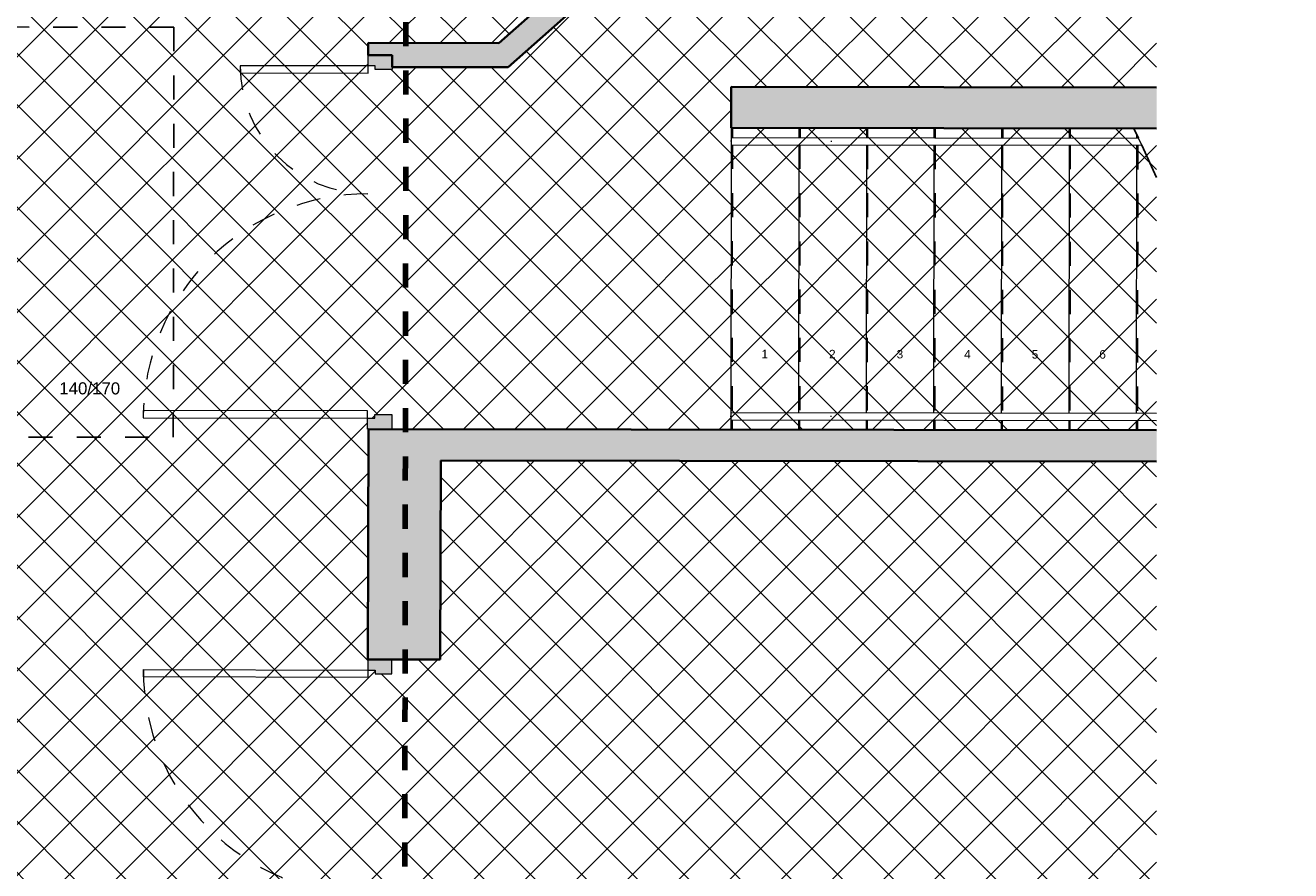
# Model space of a CAD drawing. Header units: metres. Extents: x 107 to 154, y -7 to 138.
# Tile 10 of 62: x 134.73 to 139.98, y 104.17 to 107.67. Entities that reach past the tile are written whole.
import ezdxf

# ---------------------------------------------------------------- set-up
doc = ezdxf.new("R2010")
doc.units = ezdxf.units.M
doc.linetypes.add('Caché', pattern=[0.003, 0.002, -0.001])
doc.linetypes.add('Tiret', pattern=[0.0025, 0.00125, -0.00125])
doc.layers.add('A-DETL', color=7, linetype='Continuous', lineweight=18, true_color=0x00a600)
for name, color, linetype, lineweight in [('A-DETL-GENF', 7, 'Continuous', 18), ('A-DOOR', 7, 'Continuous', 18), ('A-FLOR-HRAL', 7, 'Continuous', 18), ('A-WALL', 7, 'Continuous', 18), ('G-ANNO-TEXT', 7, 'Continuous', 20), ('S-STRS', 7, 'Continuous', 18), ('S-STRS-ANNO', 7, 'Continuous', 18), ('S-STRS-MBND', 7, 'Continuous', 25)]:
    doc.layers.add(name, color=color, linetype=linetype, lineweight=lineweight)
doc.layers.add('A-WALL-PATT', color=7, linetype='Continuous', true_color=0x2a2a2a)
doc.styles.add('Arial_1', font='arial.ttf', dxfattribs={"height": 0.035})
doc.styles.add('Arial_8', font='arial.ttf', dxfattribs={"height": 0.05})

# ---------------------------------------------------------------- blocks, each defined once
blk = doc.blocks.new('Type de main courante - Main courante_Interne_-3257997-DCE-R-1 Proj 50')
at = {"layer": 'A-FLOR-HRAL', "flags": 128}
for points in [[(172.811, -18.2429), (172.8124, -18.2414), (172.8138, -18.24)], [(173.1137, -18.5261), (173.1127, -18.5266), (173.1108, -18.5286), (173.1103, -18.5296)]]:
    blk.add_lwpolyline(points, dxfattribs=at)
blk = doc.blocks.new('Type de main courante - Main courante_Interne_-V10-DCE-R-1 Proj 50')
at = {"layer": 'A-FLOR-HRAL'}
for p, q in [((172.8227, -18.2306), (172.802, -18.2523)), ((172.8227, -18.2306), (174.0982, -19.4498)), ((172.802, -18.2523), (174.0775, -19.4715))]:
    blk.add_line(p, q, dxfattribs=at)
blk = doc.blocks.new('Type de main courante - Main courante_Interne_-3258013-DCE-R-1 Proj 50')
at = {"layer": 'A-FLOR-HRAL', "flags": 128}
for points in [[(173.5987, -17.4188), (173.6001, -17.4174), (173.6015, -17.4159)], [(173.9014, -17.702), (173.9005, -17.7026), (173.8986, -17.7046), (173.898, -17.7056)]]:
    blk.add_lwpolyline(points, dxfattribs=at)
blk = doc.blocks.new('Type de main courante - Main courante_Interne_-V11-DCE-R-1 Proj 50')
at = {"layer": 'A-FLOR-HRAL'}
for p, q in [((173.6105, -17.4065), (173.5897, -17.4282)), ((173.6105, -17.4065), (174.8301, -18.5724)), ((173.5897, -17.4282), (174.8195, -18.6037)), ((174.8195, -18.6037), (174.8301, -18.5724))]:
    blk.add_line(p, q, dxfattribs=at)
blk = doc.blocks.new('OMD_Porte 2V tunnel - 140x204-3260047-DCE-R-1 Proj 50')
at = {"layer": 'A-DOOR', "true_color": 0x2a2a2a}
h = blk.add_hatch(color=250, dxfattribs=at)
h.paths.add_polyline_path([(0.725, -0.05), (0.665, -0.0502), (0.6652, -0.12), (0.68, -0.12), (0.6801, -0.15), (0.725, -0.15), (0.725, -0.1199)])
h.paths.add_polyline_path([(-0.765, -0.05), (-0.825, -0.05), (-0.825, -0.15), (-0.78, -0.1499), (-0.78, -0.12), (-0.765, -0.12)])
at = {"layer": 'A-DOOR'}
for p, q in [((-0.765, -0.05), (-0.825, -0.05)), ((-0.765, -0.12), (-0.765, -0.05)), ((0.725, -0.05), (0.665, -0.05)), ((0.665, -0.05), (0.665, -0.12)), ((-0.825, -0.15), (-0.78, -0.15)), ((-0.78, -0.15), (-0.78, -0.12)), ((-0.78, -0.12), (-0.765, -0.12)), ((-0.78, -1.08), (-0.78, -0.15)), ((-0.78, -0.15), (-0.75, -0.15)), ((-0.75, -0.15), (-0.75, -1.08)), ((0.65, -0.68), (0.65, -0.15)), ((0.65, -0.15), (0.68, -0.15)), ((0.665, -0.12), (0.68, -0.12)), ((0.68, -0.12), (0.68, -0.15)), ((0.68, -0.15), (0.68, -0.68)), ((0.68, -0.15), (0.725, -0.15)), ((0.68, -0.68), (0.65, -0.68)), ((-0.75, -1.08), (-0.78, -1.08))]:
    blk.add_line(p, q, dxfattribs=at)
at = {"layer": 'A-DOOR', "linetype": 'Tiret'}
for centre, radius, start, end in [((-0.78, -0.15), 0.93, 270, 0), ((0.68, -0.15), 0.53, 180, 270)]:
    blk.add_arc(centre, radius, start, end, dxfattribs=at)
blk = doc.blocks.new('OMD_Porte 2V tunnel - 140x204-3232768-DCE-R-1 Proj 50')
at = {"layer": 'A-DOOR', "true_color": 0x2a2a2a}
h = blk.add_hatch(color=250, dxfattribs=at)
h.paths.add_polyline_path([(-0.825, -0.05), (-0.765, -0.0499), (-0.7651, 0.02), (-0.78, 0.02), (-0.78, 0.05), (-0.825, 0.05), (-0.825, 0.0199)])
h.paths.add_polyline_path([(-0.8249, -0.05), (-0.8249, -0.05), (-0.7799, -0.0499)])
h.paths.add_polyline_path([(0.665, -0.05), (0.725, -0.0499), (0.725, 0.05), (0.68, 0.0499), (0.68, 0.02), (0.665, 0.02)])
at = {"layer": 'A-DOOR'}
for p, q in [((-0.75, 0.98), (-0.78, 0.98)), ((-0.78, 0.98), (-0.78, 0.05)), ((-0.75, 0.05), (-0.75, 0.98)), ((0.68, 0.58), (0.65, 0.58)), ((0.65, 0.58), (0.65, 0.05)), ((0.68, 0.05), (0.68, 0.58)), ((-0.825, 0.0466), (-0.825, 0.05)), ((-0.825, 0.05), (-0.78, 0.05)), ((-0.78, 0.05), (-0.75, 0.05)), ((-0.78, 0.05), (-0.78, 0.02)), ((-0.78, 0.02), (-0.765, 0.02)), ((-0.765, 0.02), (-0.765, -0.05)), ((0.65, 0.05), (0.68, 0.05)), ((0.665, 0.02), (0.68, 0.02)), ((0.665, -0.05), (0.665, 0.02)), ((0.68, 0.02), (0.68, 0.05)), ((0.68, 0.05), (0.725, 0.05)), ((-0.765, -0.05), (-0.825, -0.05)), ((0.675, -0.05), (0.665, -0.05))]:
    blk.add_line(p, q, dxfattribs=at)
at = {"layer": 'A-DOOR', "linetype": 'Tiret'}
for centre, radius, start, end in [((-0.78, 0.05), 0.93, 360, 90), ((0.68, 0.05), 0.53, 90, 180)]:
    blk.add_arc(centre, radius, start, end, dxfattribs=at)

msp = doc.modelspace()

# ---------------------------------------------------------------- hatches: boundary and pattern name
at = {"layer": 'A-DETL-GENF', "true_color": 0x808080}
h = msp.add_hatch(dxfattribs=at)
h.set_pattern_fill('FP_14', color=8, style=0, pattern_type=2)
h.set_pattern_definition([(45, (0, 0), (-0.10606602, 0.10606602), []), (135, (0, 0), (-0.10606602, -0.10606602), [])])
h.paths.add_polyline_path([(139.4207, 102.5827), (139.4207, 105.8676), (136.4537, 105.8713), (136.4515, 105.0462), (136.2515, 105.0462), (136.2514, 104.9867), (136.1814, 104.9869), (136.1814, 105.0019), (136.1514, 105.0019), (136.1537, 106.0017), (136.1507, 106.0017), (136.1507, 106.0467), (136.1807, 106.0467), (136.1807, 106.0616), (136.2507, 106.0616), (136.2507, 106.0016), (139.4207, 105.9978), (139.4207, 107.2476), (137.6577, 107.2498), (137.6579, 107.4198), (139.4207, 107.4176), (139.4207, 108.6676), (138.0495, 108.6693), (136.7325, 107.501), (136.2525, 107.5016), (136.2525, 107.4916), (136.1825, 107.4916), (136.1825, 107.5066), (136.1525, 107.5067), (136.1526, 107.6017), (136.6952, 107.6016), (138.0453, 108.7993), (139.4207, 108.7977), (139.4207, 111.4677), (138.9479, 111.4682), (138.948, 111.5682), (139.4207, 111.5677), (139.4207, 114.6781), (145.2207, 114.6781), (145.2207, 117.0755), (144.2998, 117.0766), (144.2986, 116.0516), (144.7485, 116.0511), (144.7477, 115.3436), (144.7177, 115.3436), (144.7176, 115.3286), (144.6476, 115.3287), (144.6484, 115.9512), (144.1984, 115.9518), (144.2013, 118.2768), (144.6513, 118.2768), (144.6521, 118.8987), (144.7221, 118.8986), (144.7221, 118.8836), (144.7521, 118.8836), (144.7512, 118.1761), (144.3012, 118.1762), (144.2999, 117.1766), (145.2207, 117.1755), (145.2207, 119.8755), (144.8033, 119.876), (144.8032, 119.776), (144.7532, 119.776), (144.7531, 119.7286), (144.7231, 119.7286), (144.7231, 119.7136), (144.6531, 119.7137), (144.6531, 119.7762), (144.6032, 119.7763), (144.6035, 120.0763), (144.6535, 120.0763), (144.6536, 120.1387), (144.7236, 120.1386), (144.7236, 120.1236), (144.7536, 120.1236), (144.7535, 120.0761), (144.8035, 120.076), (144.8035, 119.976), (145.2207, 119.976), (145.2207, 122.6755), (144.3067, 122.6766), (144.3055, 121.6766), (144.7555, 121.6761), (144.7546, 120.9686), (144.7246, 120.9686), (144.7246, 120.9536), (144.6546, 120.9537), (144.6554, 121.5762), (144.2054, 121.5768), (144.2082, 123.8768), (144.6582, 123.8768), (144.6589, 124.4687), (144.7289, 124.4686), (144.7289, 124.4536), (144.7589, 124.4536), (144.7581, 123.7761), (144.3081, 123.7762), (144.3068, 122.7766), (145.2207, 122.7755), (145.2207, 125.5755), (144.8103, 125.576), (144.8101, 125.376), (144.7601, 125.376), (144.76, 125.2986), (144.73, 125.2986), (144.7299, 125.2836), (144.6599, 125.2837), (144.66, 125.3762), (144.4801, 125.3764), (144.4836, 128.2614), (144.0236, 128.262), (144.0237, 128.332), (144.0387, 128.332), (144.0387, 128.362), (144.0837, 128.362), (144.0838, 128.3919), (144.4838, 128.3919), (144.4872, 131.2114), (144.5172, 131.2114), (144.5173, 131.2564), (144.5473, 131.2564), (144.5473, 131.2713), (144.6173, 131.2713), (144.6173, 131.2263), (144.8173, 131.226), (144.817, 131.026), (144.617, 131.0263), (144.6104, 125.6763), (145.2207, 125.676), (145.2207, 134.4405), (145.0012, 134.4407), (145.0016, 134.4309), (145.0112, 134.4308), (145.0111, 134.4258), (144.9711, 134.4258), (144.9711, 134.3859), (145.0111, 134.3858), (145.0111, 134.3808), (144.9511, 134.3809), (144.9511, 134.4309), (144.6212, 134.4309), (144.6191, 132.7013), (144.5491, 132.7013), (144.5491, 132.7163), (144.5191, 132.7164), (144.5191, 132.7614), (144.4892, 132.7614), (144.4902, 133.6088), (143.6714, 132.792), (143.6448, 132.8187), (142.6322, 131.809), (142.659, 131.7821), (142.1473, 131.2717), (142.1449, 129.3368), (142.0749, 129.3369), (142.0749, 129.3519), (142.0449, 129.3519), (142.0449, 129.3969), (142.015, 129.3968), (142.015, 129.3945), (141.8225, 129.3947), (141.8226, 129.4647), (141.8376, 129.4647), (141.8376, 129.4947), (141.8826, 129.4946), (141.8826, 129.4646), (142.0151, 129.4646), (142.017, 131.0295), (141.817, 131.0297), (141.817, 131.0584), (140.6171, 131.0613), (140.6162, 130.3662), (140.5662, 130.3663), (140.5671, 131.0615), (139.8671, 131.0632), (139.8659, 130.1446), (139.7959, 130.1447), (139.7959, 130.1597), (139.7659, 130.1597), (139.766, 130.2047), (139.796, 130.2047), (139.7971, 131.0633), (138.9971, 131.0653), (138.9951, 129.4682), (139.7951, 129.4672), (139.7951, 129.4697), (139.7651, 129.4697), (139.7651, 129.5147), (139.7951, 129.5147), (139.7952, 129.5297), (139.8652, 129.5296), (139.8651, 129.4671), (140.9476, 129.4658), (140.9476, 129.4958), (140.9926, 129.4957), (140.9926, 129.4657), (141.0076, 129.4657), (141.0075, 129.3957), (138.995, 129.3982), (138.9949, 129.2807), (138.9249, 129.2808), (138.9249, 129.2958), (138.8949, 129.2958), (138.8949, 129.3408), (138.9249, 129.3408), (138.9249, 129.3983), (138.055, 129.3993), (138.0552, 129.5318), (138.1252, 129.5318), (138.1252, 129.5168), (138.1551, 129.5167), (138.1551, 129.4717), (138.1251, 129.4717), (138.1251, 129.4693), (138.9251, 129.4683), (138.9271, 131.0655), (138.1271, 131.0674), (138.126, 130.2068), (138.156, 130.2067), (138.1559, 130.1617), (138.1259, 130.1617), (138.1259, 130.1468), (138.0559, 130.1468), (138.0571, 131.0676), (136.6427, 131.0711), (136.6381, 128.4011), (138.9238, 128.3983), (138.9238, 128.4058), (138.8938, 128.4058), (138.8938, 128.4508), (138.9238, 128.4508), (138.9239, 128.4658), (138.9939, 128.4657), (138.9938, 128.3982), (142.0138, 128.3945), (142.0139, 128.462), (142.0439, 128.462), (142.0439, 128.5069), (142.0739, 128.5069), (142.0739, 128.5219), (142.1439, 128.5218), (142.1439, 128.3943), (142.5338, 128.3938), (142.5338, 128.3638), (142.5787, 128.3638), (142.5787, 128.3338), (142.5937, 128.3338), (142.5936, 128.2638), (142.1436, 128.2643), (142.1435, 128.2043), (142.0735, 128.2044), (142.0735, 128.2194), (142.0436, 128.2194), (142.0436, 128.2644), (136.6379, 128.2711), (136.628, 122.5136), (142.0065, 122.507), (142.007, 122.8845), (142.037, 122.8845), (142.037, 122.9294), (142.067, 122.9294), (142.067, 122.9444), (142.1371, 122.9443), (142.1358, 121.9243), (142.0658, 121.9244), (142.0658, 121.9394), (142.0358, 121.9394), (142.0358, 121.9844), (142.0059, 121.9845), (142.0059, 122.407), (136.6278, 122.4136), (136.6179, 116.6561), (142.0293, 116.6494), (142.0332, 119.7794), (141.8032, 119.7797), (141.8035, 120.0797), (142.0035, 120.0795), (142.004, 120.4345), (142.034, 120.4345), (142.034, 120.4794), (142.064, 120.4794), (142.064, 120.4944), (142.134, 120.4943), (142.1292, 116.5493), (136.6178, 116.5561), (136.6123, 113.3711), (137.2503, 113.3703), (137.2481, 111.5703), (137.448, 111.5701), (137.4479, 111.4701), (136.609, 111.4711), (136.608, 110.8861), (136.5883, 110.8861), (136.5833, 108.9951), (136.5844, 108.5859), (133.9222, 108.5928), (133.9208, 107.4306), (133.9191, 107.4306), (133.9152, 105.9307), (133.919, 105.9306), (133.9188, 105.8206), (132.731, 105.8221), (132.7307, 105.1787), (132.7296, 102.7738), (132.7345, 102.7738), (132.7345, 102.5938), (132.7843, 102.5937), (132.7843, 102.5908), (133.5843, 102.5898), (133.5843, 102.5926), (133.6343, 102.5925), (133.6343, 102.5898), (134.4343, 102.5888), (134.4345, 102.7713), (134.4845, 102.7712), (134.4845, 102.5887), (134.682, 102.5885), (134.6822, 102.771), (134.7322, 102.7709), (134.7322, 102.5884), (136.1451, 102.5867), (136.1476, 103.5419), (136.1776, 103.5419), (136.1777, 103.5569), (136.2477, 103.5567), (136.2477, 103.4967), (136.4475, 103.4962), (136.4451, 102.5863), (138.3415, 102.584)])
h.paths.add_polyline_path([(114.672, 102.618), (114.6771, 106.103), (111.8034, 106.1067), (108.3438, 106.1109), (108.3438, 106.1409), (108.2988, 106.141), (108.2988, 106.171), (108.2839, 106.171), (108.2839, 106.241), (109.2073, 106.2399), (109.2152, 111.6349), (109.2631, 111.6348), (109.2644, 112.7098), (109.2944, 112.7098), (109.2945, 112.7548), (109.3245, 112.7548), (109.3245, 112.7697), (109.3945, 112.7697), (109.3932, 111.6947), (109.5932, 111.6944), (109.5932, 111.6344), (114.6931, 111.6281), (114.6964, 114.2981), (109.5964, 114.3044), (109.5963, 114.2694), (109.3963, 114.2696), (109.3963, 114.1996), (109.3263, 114.1997), (109.3263, 114.2147), (109.2963, 114.2148), (109.2963, 114.2598), (109.2663, 114.2598), (109.268, 115.6173), (109.338, 115.6172), (109.338, 115.6022), (109.368, 115.6022), (109.368, 115.5572), (109.3979, 115.5571), (109.3966, 114.4696), (109.5966, 114.4694), (109.5966, 114.4344), (111.5465, 114.432), (111.5469, 114.732), (113.3569, 114.7298), (113.3569, 114.4298), (114.6965, 114.4281), (114.7171, 131.0981), (109.6171, 131.1044), (109.617, 131.0694), (109.417, 131.0696), (109.4136, 128.2396), (109.3836, 128.2396), (109.3835, 128.1947), (109.3535, 128.1947), (109.3535, 128.1797), (109.2835, 128.1798), (109.2871, 131.1048), (106.9471, 131.1072), (106.9453, 129.6927), (106.8753, 129.6928), (106.8753, 129.7078), (106.8454, 129.7079), (106.8454, 129.7529), (106.8154, 129.7529), (106.817, 131.0728), (106.617, 131.0731), (106.6173, 131.2731), (106.7673, 131.2731), (106.7698, 133.2929), (106.6099, 133.2928), (106.6099, 128.4381), (106.8138, 128.4378), (106.8143, 128.8179), (106.8443, 128.8179), (106.8443, 128.8629), (106.8743, 128.8629), (106.8743, 128.8778), (106.9443, 128.8777), (106.9423, 127.1927), (106.8723, 127.1928), (106.8723, 127.2078), (106.8423, 127.2079), (106.8423, 127.2529), (106.8123, 127.2529), (106.8136, 128.3078), (106.6099, 128.3078), (106.6105, 125.7231), (106.8105, 125.7228), (106.8112, 126.3179), (106.8412, 126.3179), (106.8412, 126.3629), (106.8712, 126.3629), (106.8712, 126.3778), (106.9413, 126.3777), (106.9388, 124.3927), (106.8688, 124.3928), (106.8688, 124.4078), (106.8388, 124.4079), (106.8388, 124.4529), (106.8089, 124.4529), (106.8101, 125.4228), (106.6101, 125.4231), (106.6099, 125.3957), (106.6099, 122.9231), (106.807, 122.9228), (106.8077, 123.5179), (106.8377, 123.5179), (106.8378, 123.5629), (106.8678, 123.5629), (106.8678, 123.5778), (106.9378, 123.5777), (106.9365, 122.5077), (106.6099, 122.5077), (106.6099, 117.3234), (106.9301, 117.3227), (106.929, 116.4027), (106.859, 116.4028), (106.859, 116.4178), (106.829, 116.4178), (106.829, 116.4628), (106.799, 116.4629), (106.7997, 117.0232), (106.6099, 117.0232), (106.6099, 111.6981), (106.7932, 111.6979), (106.7939, 112.2729), (106.8239, 112.2729), (106.8239, 112.3179), (106.8539, 112.3179), (106.8539, 112.3328), (106.924, 112.3328), (106.9181, 107.5477), (106.8481, 107.5478), (106.8481, 107.5628), (106.8181, 107.5629), (106.8181, 107.6079), (106.7881, 107.6079), (106.7929, 111.4479), (106.6099, 111.4479), (106.6099, 106.0731), (106.7862, 106.0729), (106.787, 106.6729), (106.817, 106.6729), (106.817, 106.7179), (106.847, 106.7179), (106.847, 106.7328), (106.9171, 106.7327), (106.917, 106.2427), (107.4689, 106.242), (107.4689, 106.172), (107.4539, 106.172), (107.4538, 106.142), (107.4088, 106.142), (107.4088, 106.1121), (106.9163, 106.1127), (106.9162, 106.0179), (106.9135, 103.8302), (106.8435, 103.8303), (106.8435, 103.8453), (106.8135, 103.8453), (106.8135, 103.8903), (106.7835, 103.8904), (106.786, 105.8729), (106.6099, 105.8729), (106.6099, 102.625), (106.782, 102.6248), (106.7824, 102.9554), (106.8124, 102.9554), (106.8125, 103.0003), (106.8425, 103.0003), (106.8425, 103.0153), (106.9125, 103.0152), (106.9125, 102.6247), (113.8492, 102.6187)])
h.paths.add_polyline_path([(109.586, 105.8694), (109.386, 105.8697), (109.3864, 106.0697), (109.5862, 106.0694)])
h.paths.add_polyline_path([(138.0708, 106.0519), (138.0704, 106.0529), (138.0709, 106.0529)])
h.paths.add_polyline_path([(138.0723, 107.1919), (138.0719, 107.1929), (138.0723, 107.1929)])
h.paths.add_polyline_path([(137.198, 111.5704), (137.1981, 111.6204), (137.2081, 111.6204), (137.209, 112.3204), (137.199, 112.3204), (137.199, 112.3704), (136.6106, 112.3711), (136.6092, 111.5711), (137.0921, 111.5705)])
h.paths.add_polyline_path([(137.1991, 112.4704), (137.1992, 112.5204), (137.2092, 112.5204), (137.2101, 113.2204), (137.2001, 113.2204), (137.2001, 113.2704), (136.6121, 113.2711), (136.6107, 112.4711), (137.1491, 112.4705)])
h.paths.add_polyline_path([(113.2346, 112.8799), (110.3846, 112.8834), (110.3848, 113.0534), (112.619, 113.0507), (112.619, 113.048), (112.6304, 113.048), (112.6292, 113.0507), (113.2348, 113.0499)])
h.paths.add_polyline_path([(110.7937, 113.1028), (110.7933, 113.1039), (110.7937, 113.1039)])
h.paths.add_polyline_path([(106.925, 113.1478), (106.855, 113.1478), (106.855, 113.1628), (106.825, 113.1629), (106.825, 113.2079), (106.795, 113.2079), (106.7964, 114.3079), (106.7489, 114.3079), (106.7489, 114.3379), (106.7339, 114.3379), (106.734, 114.4079), (106.7965, 114.4079), (106.7979, 115.5279), (106.8279, 115.5279), (106.8279, 115.5728), (106.8579, 115.5728), (106.858, 115.5878), (106.928, 115.5877), (106.925, 113.1628)])
h.paths.add_polyline_path([(110.7951, 114.2428), (110.7947, 114.2439), (110.7951, 114.2439)])
h.paths.add_polyline_path([(113.3065, 114.4298), (113.3065, 114.6798), (111.5968, 114.6819), (111.5968, 114.4319), (112.9087, 114.4303)])
h.paths.add_polyline_path([(109.339, 116.4322), (109.269, 116.4323), (109.2777, 123.4973), (109.3477, 123.4972), (109.3477, 123.4822), (109.3777, 123.4822), (109.3777, 123.4372), (109.4076, 123.4371), (109.407, 122.9196), (109.607, 122.9194), (109.6066, 122.6194), (109.4066, 122.6196), (109.4001, 117.3196), (109.6001, 117.3194), (109.5997, 117.0194), (109.3997, 117.0196), (109.3991, 116.4921), (109.3691, 116.4921), (109.369, 116.4472), (109.339, 116.4472), (109.339, 116.4323)])
h.paths.add_polyline_path([(142.1381, 123.7593), (142.0681, 123.7594), (142.0681, 123.7744), (142.0381, 123.7744), (142.0381, 123.8194), (142.0081, 123.8195), (142.0101, 125.3795), (141.8101, 125.3797), (141.8104, 125.6797), (142.0104, 125.6795), (142.0117, 126.7145), (142.0417, 126.7145), (142.0418, 126.7594), (142.0718, 126.7594), (142.0718, 126.7744), (142.1418, 126.7743), (142.1381, 123.7744)])
h.paths.add_polyline_path([(109.3487, 124.3122), (109.2787, 124.3123), (109.2812, 126.3498), (109.3512, 126.3497), (109.3512, 126.3347), (109.3812, 126.3347), (109.3812, 126.2897), (109.4112, 126.2896), (109.4104, 125.7196), (109.6104, 125.7194), (109.6101, 125.4194), (109.4101, 125.4196), (109.4088, 124.3721), (109.3788, 124.3721), (109.3787, 124.3272), (109.3487, 124.3272), (109.3487, 124.3122)])
h.paths.add_polyline_path([(106.7699, 133.3629), (106.7712, 134.4663), (106.6099, 134.4662), (106.6099, 133.3631)])
at = {"layer": 'A-WALL-PATT', "lineweight": 18}
for points in [[(136.7325, 107.501), (138.0495, 108.6693), (137.899, 108.6695), (136.582, 107.5011), (136.6945, 107.501)], [(136.2526, 107.5516), (136.2526, 107.6016), (136.1526, 107.6017), (136.1526, 107.5517)], [(136.582, 107.5011), (136.6945, 107.601), (136.2526, 107.6016), (136.2526, 107.5016)], [(139.4207, 107.2476), (139.4207, 107.4176), (137.6579, 107.4198), (137.6577, 107.2498), (139.1878, 107.2479)], [(139.4207, 105.8676), (139.4207, 105.9976), (136.154, 106.0017), (136.154, 105.8717), (139.1878, 105.8679)]]:
    msp.add_hatch(color=256, dxfattribs=at).paths.add_polyline_path(points)
h = msp.add_hatch(color=256, dxfattribs=at)
h.paths.add_polyline_path([(136.4451, 102.5863), (136.4475, 103.4962), (136.1475, 103.4969), (136.1451, 102.5867), (136.1475, 102.5867)])
h.paths.add_polyline_path([(136.4515, 105.0462), (136.4537, 105.8713), (136.1537, 105.8717), (136.1515, 105.0469), (136.1537, 105.0469)])

# ---------------------------------------------------------------- linework, layer by layer
at = {"layer": 'A-DETL', "color": 5, "linetype": 'Tiret', "lineweight": 100, "true_color": 0x0000ff}
msp.add_line((136.352, 136.4883), (136.2999, 100.9883), dxfattribs=at)
at = {"layer": 'A-DETL', "color": 156, "linetype": 'Caché', "lineweight": 25, "true_color": 0x004080}
for p, q in [((135.3477, 107.667), (133.9477, 107.669)), ((135.3452, 105.9673), (135.3477, 107.667)), ((133.9452, 105.9693), (135.3452, 105.9673))]:
    msp.add_line(p, q, dxfattribs=at)
at = {"layer": 'A-WALL', "lineweight": 35}
for p, q in [((138.0453, 108.7993), (136.6945, 107.601)), ((136.7325, 107.501), (138.0495, 108.6693)), ((136.6945, 107.601), (136.1526, 107.6017)), ((136.1526, 107.6017), (136.1526, 107.5517)), ((136.1526, 107.5517), (136.2526, 107.5516)), ((136.2526, 107.5516), (136.2525, 107.5016)), ((136.2525, 107.5016), (136.7325, 107.501)), ((137.6579, 107.4198), (137.6577, 107.2498)), ((139.4207, 107.4176), (137.6579, 107.4198)), ((137.6577, 107.2498), (139.4207, 107.2476)), ((136.154, 106.0017), (136.1515, 105.0469)), ((139.4207, 105.9976), (136.154, 106.0017)), ((136.4515, 105.0462), (136.4537, 105.8713)), ((136.4537, 105.8713), (139.4207, 105.8676)), ((136.1515, 105.0469), (136.4515, 105.0462))]:
    msp.add_line(p, q, dxfattribs=at)
at = {"layer": 'S-STRS'}
for p, q in [((137.6577, 107.2498), (137.6577, 107.2098)), ((137.9377, 107.2495), (137.9377, 107.2095)), ((138.2177, 107.2491), (138.2177, 107.2091)), ((138.4977, 107.2488), (138.4977, 107.2088)), ((138.7777, 107.2484), (138.7777, 107.2084)), ((139.0577, 107.2481), (139.0577, 107.2081)), ((139.3377, 107.2232), (139.3377, 107.2078)), ((137.6576, 107.1798), (137.6563, 106.0698)), ((137.9376, 107.1795), (137.9363, 106.0695)), ((138.2176, 107.1791), (138.2163, 106.0691)), ((138.4976, 107.1788), (138.4963, 106.0688)), ((138.7776, 107.1784), (138.7763, 106.0684)), ((139.0576, 107.1781), (139.0563, 106.0681)), ((139.3376, 107.1778), (139.3363, 106.0678)), ((137.6562, 106.0398), (137.6562, 105.9998)), ((137.9362, 106.0395), (137.9362, 105.9995)), ((138.2162, 106.0391), (138.2162, 105.9991)), ((138.4962, 106.0388), (138.4962, 105.9988)), ((138.7762, 106.0384), (138.7762, 105.9984)), ((139.0562, 106.0381), (139.0562, 105.9981)), ((139.3362, 106.0378), (139.3362, 105.9978))]:
    msp.add_line(p, q, dxfattribs=at)
at = {"layer": 'S-STRS', "linetype": 'Tiret'}
for p, q in [((137.6627, 107.2498), (137.6627, 107.2098)), ((137.9427, 107.2495), (137.9427, 107.2095)), ((138.2227, 107.2491), (138.2227, 107.2091)), ((138.5027, 107.2488), (138.5027, 107.2088)), ((138.7827, 107.2484), (138.7827, 107.2084)), ((139.0627, 107.2481), (139.0627, 107.2081)), ((139.3427, 107.2125), (139.3427, 107.2077)), ((137.6626, 107.1798), (137.6613, 106.0698)), ((137.9426, 107.1795), (137.9413, 106.0695)), ((138.2226, 107.1791), (138.2213, 106.0691)), ((138.5026, 107.1788), (138.5013, 106.0688)), ((138.7826, 107.1784), (138.7813, 106.0684)), ((139.0626, 107.1781), (139.0613, 106.0681)), ((139.3426, 107.1777), (139.3413, 106.0677)), ((137.6612, 106.0398), (137.6612, 105.9998)), ((137.9412, 106.0395), (137.9412, 105.9995)), ((138.2212, 106.0391), (138.2212, 105.9991)), ((138.5012, 106.0388), (138.5012, 105.9988)), ((138.7812, 106.0384), (138.7812, 105.9984)), ((139.0612, 106.0381), (139.0612, 105.9981)), ((139.3412, 106.0377), (139.3412, 105.9977))]:
    msp.add_line(p, q, dxfattribs=at)
at = {"layer": 'S-STRS-MBND'}
for p, q in [((139.3449, 107.2077), (139.3263, 107.2478)), ((139.4207, 107.0446), (139.3588, 107.1777))]:
    msp.add_line(p, q, dxfattribs=at)

# ---------------------------------------------------------------- block references
at = {"layer": 'A-DOOR'}
for name, p, rotation in [('OMD_Porte 2V tunnel - 140x204-3232768-DCE-R-1 Proj 50', (136.2017, 106.8266), 89.9294002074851), ('OMD_Porte 2V tunnel - 140x204-3260047-DCE-R-1 Proj 50', (136.2994, 104.2216), 269.8507581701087)]:
    msp.add_blockref(name, p, dxfattribs=dict(at, rotation=rotation))
at = {"layer": 'A-FLOR-HRAL', "rotation": 43.63743700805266}
for name in ['Type de main courante - Main courante_Interne_-V11-DCE-R-1 Proj 50', 'Type de main courante - Main courante_Interne_-3258013-DCE-R-1 Proj 50', 'Type de main courante - Main courante_Interne_-V10-DCE-R-1 Proj 50', 'Type de main courante - Main courante_Interne_-3257997-DCE-R-1 Proj 50']:
    msp.add_blockref(name, (0, 0), dxfattribs=at)

# ---------------------------------------------------------------- texts
at = {"layer": 'G-ANNO-TEXT', "color": 156, "true_color": 0x004080, "insert": (134.8727, 106.1955), "char_height": 0.05, "width": 0.312658, "attachment_point": 1, "rotation": 359.9159, "style": 'Arial_8'}
msp.add_mtext('140/170', dxfattribs=at)
at = {"layer": 'S-STRS-ANNO', "char_height": 0.035, "width": 0.032303, "attachment_point": 1, "line_spacing_factor": 0.941778, "style": 'Arial_1'}
for s, insert in [('1', (137.7831, 106.3301)), ('2', (138.0631, 106.3298)), ('3', (138.3431, 106.3294)), ('4', (138.6231, 106.3291)), ('5', (138.9031, 106.3287)), ('6', (139.1831, 106.3284))]:
    msp.add_mtext(s, dxfattribs=dict(at, insert=insert))

doc.saveas('drawing.dxf')
